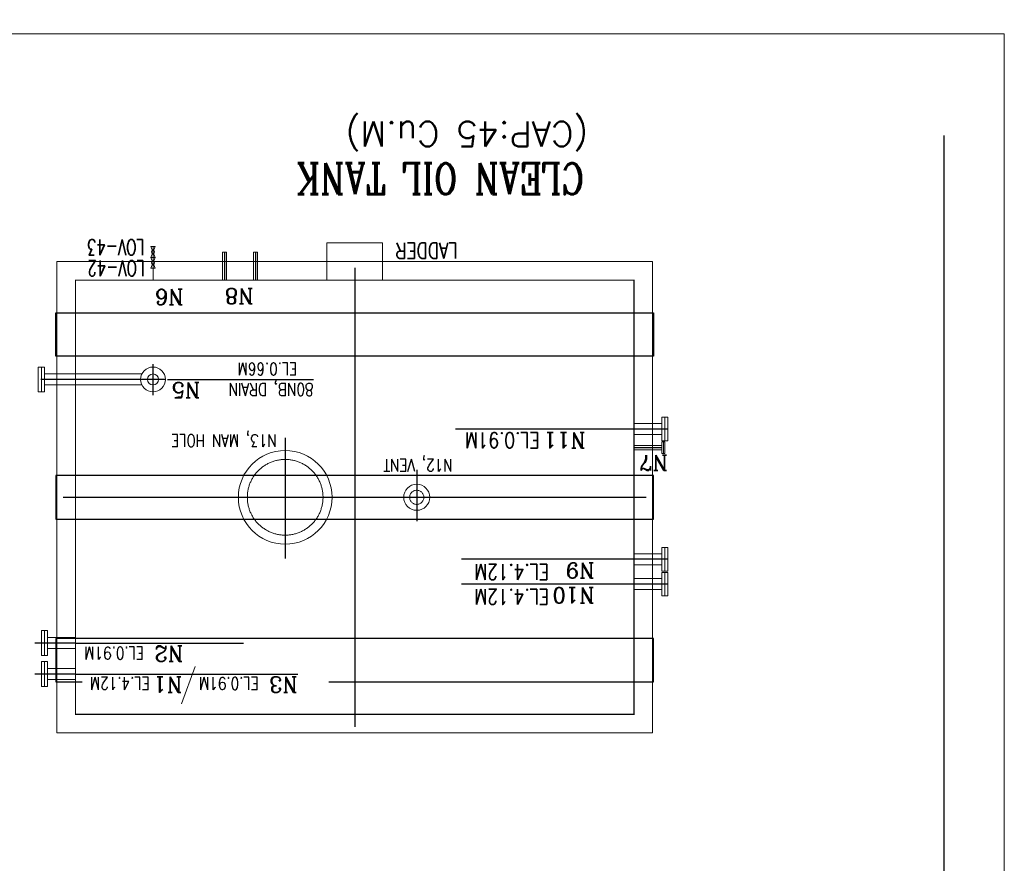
# Model space of a CAD drawing. Header units: inches. Extents: x 0 to 1544102, y 0 to 23144100.
# Tile 105 of 203: x 253285 to 254277, y 193071 to 193921. Entities that reach past the tile are written whole.
import ezdxf

# ---------------------------------------------------------------- set-up
doc = ezdxf.new("R2010")
doc.units = ezdxf.units.IN
doc.header["$LTSCALE"] = 1800
doc.header["$MEASUREMENT"] = 0
for name, pattern in [('CENTER', [2, 1.25, -0.25, 0.25, -0.25]), ('CENTER2', [1.125, 0.75, -0.125, 0.125, -0.125]), ('HIDDEN', [0.375, 0.25, -0.125])]:
    doc.linetypes.add(name, pattern=pattern)
doc.layers.get('0').update_dxf_attribs({"color": 253})
doc.layers.add('CEN', color=2, linetype='CENTER')
doc.layers.add('GRID', color=251, linetype='CENTER')
for name, color, linetype, lineweight in [('CONCRETE', 145, 'Continuous', 15), ('DIM', 4, 'Continuous', 18), ('EQUIP', 8, 'Continuous', 9), ('TEXT', 3, 'Continuous', 18)]:
    doc.layers.add(name, color=color, linetype=linetype, lineweight=lineweight)
doc.styles.add('COMPLEX', font='complex')
doc.styles.add('ROMANS', font='romans.shx')

msp = doc.modelspace()

# ---------------------------------------------------------------- linework, layer by layer
at = {"color": 8, "linetype": 'HIDDEN', "ltscale": 2}
msp.add_lwpolyline([(253923.41, 193581.48), (253321.41, 193581.48), (253321.41, 193625.23), (253923.41, 193625.23)], close=True, dxfattribs=at)
at = {"layer": 'CEN', "color": 8}
for p, q in [((253491.16, 193686.25), (253491.16, 193658.1)), ((253522.41, 193686.25), (253522.41, 193658.1)), ((253622.41, 193670.6), (253622.41, 193208.1)), ((253937.9, 193508.1), (253899.16, 193508.1)), ((253552.41, 193499.18), (253552.41, 193377.54)), ((253931.8, 193489.35), (253903.66, 193489.35)), ((253684.91, 193466.88), (253684.91, 193415.31)), ((253328.66, 193439.35), (253916.16, 193439.35)), ((253937.9, 193376.85), (253899.16, 193376.85)), ((253937.9, 193351.85), (253899.16, 193351.85))]:
    msp.add_line(p, q, dxfattribs=at)
at = {"layer": 'CEN', "color": 8, "linetype": 'CENTER2', "ltscale": 200}
msp.add_line((253419.29, 193542.26), (253419.29, 193573.37), dxfattribs=at)
at = {"layer": 'CEN', "color": 8, "linetype": 'CENTER2'}
msp.add_line((253431.54, 193558.1), (253306.26, 193558.1), dxfattribs=at)
at = {"layer": 'CEN', "color": 8, "linetype": 'Continuous'}
msp.add_line((253433.95, 193558.1), (253580.81, 193558.1), dxfattribs=at)
at = {"layer": 'CEN', "color": 8, "linetype": 'Continuous', "ltscale": 200}
for p, q in [((253899.16, 193508.1), (253724.11, 193508.1)), ((253899.16, 193376.85), (253730.1, 193376.85)), ((253899.16, 193351.85), (253730.1, 193351.85)), ((253341.22, 193292.48), (253510.29, 193292.48)), ((253341.22, 193261.23), (253565.1, 193261.23))]:
    msp.add_line(p, q, dxfattribs=at)
at = {"layer": 'CEN', "color": 8, "ltscale": 0.5}
for p, q in [((253341.22, 193292.48), (253300.26, 193292.48)), ((253341.22, 193261.23), (253300.26, 193261.23))]:
    msp.add_line(p, q, dxfattribs=at)
at = {"layer": 'CEN', "color": 8, "linetype": 'HIDDEN', "ltscale": 2}
msp.add_lwpolyline([(253923.41, 193461.23), (253321.41, 193461.23), (253321.41, 193417.48), (253923.41, 193417.48)], close=True, dxfattribs=at)
msp.add_lwpolyline([(253596.48, 193253.48), (253923.41, 193253.48), (253923.41, 193297.23), (253321.41, 193297.23), (253321.41, 193253.48), (253348.06, 193253.48)], dxfattribs=at)
at = {"layer": 'CONCRETE', "color": 8}
for p in [(251530.54, 193906.23), (254276.79, 192588.73)]:
    msp.add_line(p, (254276.79, 193906.23), dxfattribs=at)
msp.add_lwpolyline([(253322.41, 193676.85), (253922.41, 193676.85), (253922.41, 193201.85), (253322.41, 193201.85)], close=True, dxfattribs=at)
at = {"layer": 'DIM', "color": 8, "ltscale": 200}
msp.add_line((253419.29, 193692.03), (253419.29, 193658.1), dxfattribs=at)
at = {"layer": 'EQUIP', "color": 8}
for p, q in [((253417.16, 193681.12), (253421.41, 193692.03)), ((253417.16, 193692.03), (253421.41, 193681.12)), ((253421.41, 193692.03), (253417.16, 193692.03)), ((253421.41, 193681.12), (253417.16, 193681.12)), ((253421.41, 193681.12), (253417.16, 193681.12)), ((253417.16, 193681.12), (253421.41, 193670.2)), ((253417.16, 193670.2), (253421.41, 193681.12)), ((253489.1, 193686.25), (253489.1, 193658.1)), ((253493.22, 193686.25), (253489.1, 193686.25)), ((253493.22, 193686.25), (253493.22, 193658.1)), ((253520.35, 193686.25), (253520.35, 193658.1)), ((253524.47, 193686.25), (253520.35, 193686.25)), ((253524.47, 193686.25), (253524.47, 193658.1)), ((253421.41, 193670.2), (253417.16, 193670.2)), ((253309.83, 193570.6), (253303.74, 193570.6)), ((253407.84, 193563.66), (253309.83, 193563.66)), ((253407.84, 193563.66), (253376.99, 193563.66)), ((253322.62, 193552.55), (253309.94, 193552.55)), ((253407.84, 193552.55), (253319.29, 193552.55)), ((253303.74, 193545.6), (253309.83, 193545.6)), ((253903.6, 193513.67), (253931.8, 193513.67)), ((253931.8, 193519.98), (253937.9, 193519.98)), ((253931.8, 193496.23), (253931.8, 193519.98)), ((253934.85, 193496.23), (253934.85, 193519.98)), ((253937.9, 193496.23), (253937.9, 193519.98)), ((253903.6, 193502.54), (253931.8, 193502.54)), ((253937.9, 193496.23), (253931.8, 193496.23)), ((253931.8, 193495.29), (253934.85, 193495.29)), ((253931.8, 193483.42), (253931.8, 193495.29)), ((253933.33, 193483.42), (253933.33, 193495.29)), ((253934.85, 193483.42), (253934.85, 193495.29)), ((253931.8, 193491.42), (253903.66, 193491.42)), ((253931.8, 193487.29), (253903.66, 193487.29)), ((253934.85, 193483.42), (253931.8, 193483.42)), ((253931.8, 193388.73), (253937.9, 193388.73)), ((253931.8, 193364.98), (253931.8, 193388.73)), ((253934.85, 193364.98), (253934.85, 193388.73)), ((253937.9, 193364.98), (253937.9, 193388.73)), ((253903.6, 193382.42), (253931.8, 193382.42)), ((253903.6, 193371.29), (253931.8, 193371.29)), ((253937.9, 193364.98), (253931.8, 193364.98)), ((253931.8, 193363.73), (253937.9, 193363.73)), ((253931.8, 193339.98), (253931.8, 193363.73)), ((253934.85, 193339.98), (253934.85, 193363.73)), ((253937.9, 193339.98), (253937.9, 193363.73)), ((253903.6, 193357.42), (253931.8, 193357.42)), ((253903.6, 193346.29), (253931.8, 193346.29)), ((253937.9, 193339.98), (253931.8, 193339.98)), ((253306.93, 193279.98), (253306.93, 193304.98)), ((253313.02, 193304.98), (253306.93, 193304.98)), ((253309.97, 193279.98), (253309.97, 193304.98)), ((253313.02, 193279.98), (253313.02, 193304.98)), ((253341.22, 193298.04), (253313.02, 193298.04)), ((253341.22, 193286.92), (253313.02, 193286.92)), ((253306.93, 193279.98), (253313.02, 193279.98)), ((253306.93, 193248.73), (253306.93, 193273.73)), ((253313.02, 193273.73), (253306.93, 193273.73)), ((253309.97, 193248.73), (253309.97, 193273.73)), ((253313.02, 193248.73), (253313.02, 193273.73)), ((253341.22, 193266.79), (253313.02, 193266.79)), ((253341.22, 193255.67), (253313.02, 193255.67)), ((253306.93, 193248.73), (253313.02, 193248.73))]:
    msp.add_line(p, q, dxfattribs=at)
at = {"layer": 'EQUIP', "color": 8, "ltscale": 1.25}
for p, q in [((253303.74, 193545.6), (253303.74, 193570.6)), ((253306.79, 193545.6), (253306.79, 193570.6)), ((253309.83, 193545.6), (253309.83, 193570.6))]:
    msp.add_line(p, q, dxfattribs=at)
at = {"layer": 'EQUIP', "color": 8, "linetype": 'Continuous'}
msp.add_lwpolyline([(253650.54, 193658.1), (253650.54, 193695.6), (253594.29, 193695.6), (253594.29, 193658.1)], close=True, dxfattribs=at)
at = {"layer": 'EQUIP', "color": 8, "linetype": 'Continuous', "ltscale": 2, "const_width": 1.25}
msp.add_lwpolyline([(253341.16, 193658.1), (253903.66, 193658.1), (253903.66, 193220.6), (253341.16, 193220.6)], close=True, dxfattribs=at)
at = {"layer": 'EQUIP', "color": 8}
for centre, radius in [((253419.29, 193686.58), 1.6), ((253419.29, 193675.66), 1.6), ((253419.29, 193558.1), 12.5), ((253419.29, 193558.1), 5.56), ((253419.29, 193558.1), 5.56)]:
    msp.add_circle(centre, radius, dxfattribs=at)
at = {"layer": 'EQUIP', "color": 8, "ltscale": 0.5}
msp.add_circle((253419.29, 193558.1), 12.5, dxfattribs=at)
at = {"layer": 'EQUIP', "color": 8, "ltscale": 100}
for centre, radius in [((253552.41, 193439.35), 47.19), ((253684.91, 193439.35), 13.12)]:
    msp.add_circle(centre, radius, dxfattribs=at)
at = {"layer": 'EQUIP', "color": 8, "linetype": 'HIDDEN'}
for centre, radius in [((253552.41, 193439.35), 38.12), ((253684.91, 193439.35), 7.14)]:
    msp.add_circle(centre, radius, dxfattribs=at)
at = {"layer": 'GRID', "color": 8}
msp.add_line((254216.16, 184353.78), (254216.16, 194798.59), dxfattribs=at)
at = {"layer": 'TEXT', "color": 8}
msp.add_line((253447.81, 193231.08), (253461.77, 193268.86), dxfattribs=at)

# ---------------------------------------------------------------- texts
for s, height, style, p in [('(CAP:45 Cu.M)', 25, 'ROMANS', (253857.66, 193817.96)), ('N6', 15.625, 'COMPLEX', (253450.06, 193648.97)), ('N8', 15.625, 'COMPLEX', (253520.49, 193649.87)), ('N5', 15.625, 'COMPLEX', (253466.73, 193555.14)), ('N11', 15.625, 'COMPLEX', (253855.07, 193504.64)), ('N7', 15.625, 'COMPLEX', (253937.9, 193481.92)), ('N9', 15.625, 'COMPLEX', (253863.88, 193373.39)), ('N10', 15.625, 'COMPLEX', (253863.88, 193348.39)), ('N2', 15.625, 'COMPLEX', (253449.53, 193289.64)), ('N1', 15.625, 'COMPLEX', (253448.74, 193258.44)), ('N3', 15.625, 'COMPLEX', (253564.95, 193258.41))]:
    msp.add_text(s, height=height, rotation=180, dxfattribs=dict(at, style=style)).set_placement(p)
for s, height, style, width, p in [('CLEAN OIL TANK', 31.25, 'COMPLEX', 0.8, (253853.33, 193775.92)), ('LOV-43', 15.625, 'ROMANS', 0.7, (253410.6, 193699.03)), ('LADDER', 15.625, 'ROMANS', 0.8, (253726.02, 193695.7)), ('LOV-42', 15.625, 'ROMANS', 0.7, (253410.97, 193677.95)), ('EL.0.66M', 12.5, 'ROMANS', 0.8, (253564.6, 193574.92)), ('80NB, DRAIN', 12.5, 'ROMANS', 0.8, (253580.9, 193554.24)), ('N13, MAN HOLE', 12.5, 'COMPLEX', 0.8, (253543.87, 193502.69)), ('EL.0.91M', 15.625, 'ROMANS', 0.8, (253808.57, 193504.63)), ('N12, VENT', 12.5, 'COMPLEX', 0.8, (253721.11, 193477.84)), ('EL.4.12M', 15.625, 'ROMANS', 0.8, (253818.09, 193371.87)), ('EL.4.12M', 15.625, 'ROMANS', 0.8, (253818.09, 193346.87)), ('EL.0.91M', 12.5, 'ROMANS', 0.8, (253410.19, 193288.53)), ('EL.4.12M', 12.5, 'ROMANS', 0.8, (253415.94, 193257.97)), ('EL.0.91M', 12.5, 'ROMANS', 0.8, (253525.77, 193257.97))]:
    msp.add_text(s, height=height, rotation=180, dxfattribs=dict(at, style=style, width=width)).set_placement(p)

doc.saveas('drawing.dxf')
